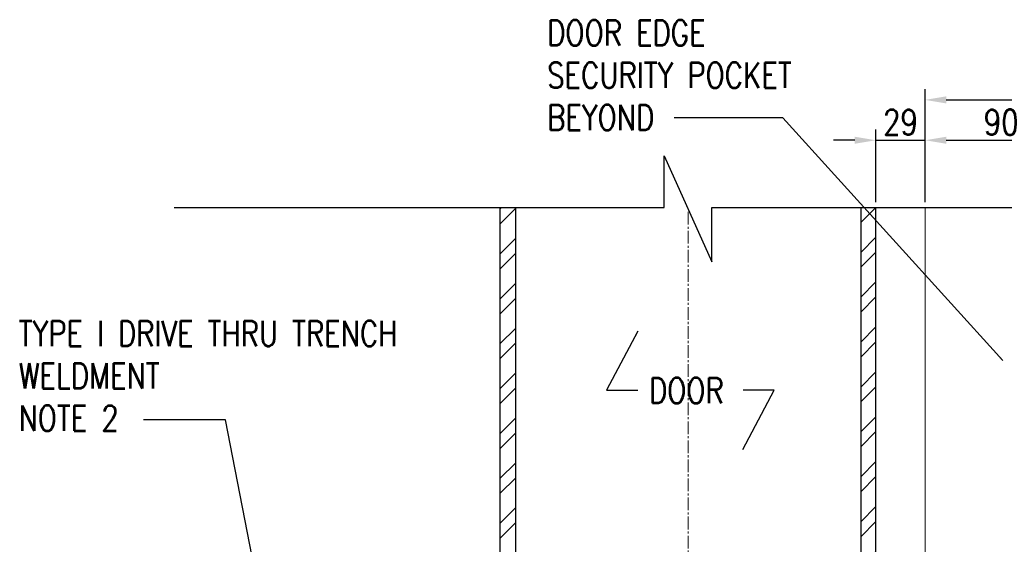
# Model space of a CAD drawing. Header units: millimetres. Extents: x -369 to 3727, y -1101 to 749.
# Tile 5 of 8: x 1272 to 1854, y 359 to 668. Entities that reach past the tile are written whole.
import ezdxf

# ---------------------------------------------------------------- set-up
doc = ezdxf.new("R2010")
doc.units = ezdxf.units.MM
doc.linetypes.add('CENTER2', pattern=[1.125, 0.75, -0.125, 0.125, -0.125])
doc.layers.add('S-DETL-CONC', color=4, linetype='Continuous')
doc.layers.add('S-SECT-CONC', color=4, linetype='Continuous')
for name, color, linetype, lineweight in [('S-SDEL-CNTR', 1, 'CENTER2', 9), ('S-SDEL-LW18', 190, 'Continuous', 18), ('S-SDEL-LW25', 91, 'Continuous', 25), ('S-SDEL-PATT', 170, 'Continuous', 18), ('S-SDEL-TEXT', 2, 'Continuous', 25)]:
    doc.layers.add(name, color=color, linetype=linetype, lineweight=lineweight)
doc.styles.add('ROMANS', font='ROMANS.shx', dxfattribs={"width": 0.8})
doc.styles.get("Standard").update_dxf_attribs({"font": 'romans.shx', "width": 0.8, "height": 3})
doc.dimstyles.new('Annotative', dxfattribs={"dimscale": 0, "dimtxt": 2.5, "dimasz": 2.5, "dimexe": 1.25, "dimexo": 0.625, "dimtad": 1, "dimdec": 0, "dimzin": 9, "dimdsep": 32, "dimtxsty": 'Standard', "dimcen": 2.5, "dimadec": 0, "dimazin": 0, "dimtfac": 1, "dimtdec": 0, "dimtmove": 1, "dimatfit": 3, "dimfxl": 1, "dimarcsym": 0})

# ---------------------------------------------------------------- blocks, each defined once
blk = doc.blocks.new('*D94')
at = {"layer": 'Defpoints', "color": 0, "transparency": 16777216}
for p in [(1807.03, 597.25), (1778.03, 557.62), (1807.03, 557.62)]:
    blk.add_point(p, dxfattribs=at)
at = {"layer": 'S-SDEL-LW25', "color": 0, "lineweight": -2, "transparency": 16777216}
for p, q in [((1778.03, 560.75), (1778.03, 603.5)), ((1807.03, 560.75), (1807.03, 603.5)), ((1765.53, 597.25), (1753.03, 597.25)), ((1778.03, 597.25), (1807.03, 597.25)), ((1819.53, 597.25), (1832.03, 597.25))]:
    blk.add_line(p, q, dxfattribs=at)
at = {"layer": 'S-SDEL-LW25', "color": 0, "transparency": 16777216}
for points in [[(1765.53, 599.33), (1765.53, 595.17), (1778.03, 597.25)], [(1819.53, 599.33), (1819.53, 595.17), (1807.03, 597.25)]]:
    blk.add_solid(points, dxfattribs=at)
at = {"layer": 'S-SDEL-LW25', "color": 0, "transparency": 16777216, "insert": (1792.53, 607.88), "char_height": 15, "attachment_point": 5}
blk.add_mtext('29', dxfattribs=at)
blk = doc.blocks.new('*D95')
at = {"layer": 'Defpoints', "color": 0, "transparency": 16777216}
for p in [(1897.03, 597.25), (1807.03, 557.62), (1897.03, 557.62)]:
    blk.add_point(p, dxfattribs=at)
at = {"layer": 'S-SDEL-LW25', "color": 0, "lineweight": -2, "transparency": 16777216}
for p, q in [((1807.03, 560.75), (1807.03, 603.5)), ((1897.03, 560.75), (1897.03, 603.5)), ((1819.53, 597.25), (1884.53, 597.25))]:
    blk.add_line(p, q, dxfattribs=at)
at = {"layer": 'S-SDEL-LW25', "color": 0, "transparency": 16777216}
for points in [[(1819.53, 599.33), (1819.53, 595.17), (1807.03, 597.25)], [(1884.53, 599.33), (1884.53, 595.17), (1897.03, 597.25)]]:
    blk.add_solid(points, dxfattribs=at)
at = {"layer": 'S-SDEL-LW25', "color": 0, "transparency": 16777216, "insert": (1852.03, 607.88), "char_height": 15, "attachment_point": 5}
blk.add_mtext('90', dxfattribs=at)
blk = doc.blocks.new('*D96')
at = {"layer": 'Defpoints', "color": 0, "transparency": 16777216}
for p in [(1956.53, 621.09), (1807.03, 557.62), (1956.53, 557.62)]:
    blk.add_point(p, dxfattribs=at)
at = {"layer": 'S-SDEL-LW25', "color": 0, "lineweight": -2, "transparency": 16777216}
for p, q in [((1807.03, 560.75), (1807.03, 627.34)), ((1956.53, 560.75), (1956.53, 627.34)), ((1819.53, 621.09), (1944.03, 621.09))]:
    blk.add_line(p, q, dxfattribs=at)
at = {"layer": 'S-SDEL-LW25', "color": 0, "transparency": 16777216}
for points in [[(1819.53, 623.17), (1819.53, 619.01), (1807.03, 621.09)], [(1944.03, 623.17), (1944.03, 619.01), (1956.53, 621.09)]]:
    blk.add_solid(points, dxfattribs=at)
at = {"layer": 'S-SDEL-LW25', "color": 0, "transparency": 16777216, "insert": (1881.78, 631.72), "char_height": 15, "attachment_point": 5}
blk.add_mtext('150', dxfattribs=at)

msp = doc.modelspace()

# ---------------------------------------------------------------- hatches: boundary and pattern name
at = {"layer": 'S-SDEL-PATT'}
h = msp.add_hatch(dxfattribs=at)
h.set_pattern_fill('ANSI32', color=256, scale=50)
h.set_pattern_definition([(45, (1821.285, 12091.466), (-13.258252, 13.258252), []), (45, (1830.124, 12091.466), (-13.258252, 13.258252), [])])
h.paths.add_polyline_path([(1769.03, 557.62), (1778.03, 557.62), (1778.03, 351.24), (1769.03, 351.24)])
h.paths.add_polyline_path([(1769.03, 351.24), (1778.03, 351.24), (1778.03, 335.24), (1769.03, 335.24)])
h.paths.add_polyline_path([(1769.03, 335.24), (1778.03, 335.24), (1778.03, 210.39), (1769.03, 210.39), (1769.03, 258.39), (1769.03, 264.39)])
edge = h.paths.add_edge_path()
edge.add_line((1667.03, 264.39), (1769.03, 264.39))
edge.add_line((1769.03, 264.39), (1769.03, 258.39))
edge.add_line((1769.03, 258.39), (1769.03, 210.39))
edge.add_line((1769.03, 210.39), (1769.03, 201.24))
edge.add_line((1769.03, 201.24), (1765.77, 201.24))
edge.add_arc((1765.77, 203.24), 2, 183.04633, 270, ccw=False)
edge.add_line((1763.78, 203.13), (1759.77, 245.71))
edge.add_arc((1753.78, 245.39), 6, 363.04633, 450)
edge.add_line((1753.78, 251.39), (1667.03, 251.39))
edge.add_line((1667.03, 251.39), (1667.03, 264.39))
edge = h.paths.add_edge_path()
edge.add_line((1565.03, 264.39), (1667.03, 264.39))
edge.add_line((1667.03, 264.39), (1667.03, 251.39))
edge.add_line((1667.03, 251.39), (1580.27, 251.39))
edge.add_arc((1580.27, 245.39), 6, 450, 532.30395)
edge.add_line((1574.32, 246.19), (1570.26, 202.97))
edge.add_arc((1568.28, 203.24), 2, 270, 352.30395, ccw=False)
edge.add_line((1568.28, 201.24), (1565.03, 201.24))
edge.add_line((1565.03, 201.24), (1565.03, 264.39))
h.paths.add_polyline_path([(1556.03, 335.24), (1565.03, 335.24), (1565.03, 264.39), (1565.03, 210.39), (1556.03, 210.39)])
h.paths.add_polyline_path([(1556.03, 351.24), (1565.03, 351.24), (1565.03, 335.24), (1556.03, 335.24)])
h.paths.add_polyline_path([(1556.03, 557.62), (1565.03, 557.62), (1565.03, 351.24), (1556.03, 351.24)])

# ---------------------------------------------------------------- linework, layer by layer
at = {"layer": 'S-DETL-CONC'}
for p, q in [((1556.03, 210.39), (1556.03, 557.62)), ((1565.03, 557.62), (1565.03, 264.39)), ((1769.03, 557.62), (1769.03, 264.39)), ((1778.03, 210.39), (1778.03, 557.62))]:
    msp.add_line(p, q, dxfattribs=at)
at = {"layer": 'S-SDEL-CNTR', "ltscale": 10}
msp.add_line((1667.03, 131.2), (1667.03, 556.71), dxfattribs=at)
at = {"layer": 'S-SDEL-LW18'}
msp.add_line((1807.03, 557.62), (1807.03, 307.24), dxfattribs=at)
at = {"layer": 'S-SECT-CONC'}
msp.add_lwpolyline([(1363.42, 557.62), (1652.92, 557.62), (1652.92, 588.02), (1681.13, 525.41), (1681.13, 557.62), (1978.37, 557.62)], dxfattribs=at)

# ---------------------------------------------------------------- texts
at = {"layer": 'S-SDEL-TEXT', "char_height": 15, "attachment_point": 1, "style": 'ROMANS'}
for s, insert, width in [('DOOR EDGE\\PSECURITY POCKET BEYOND', (1583.77, 668.18), 176.4856), ('TYPE I DRIVE THRU TRENCH WELDMENT\\PNOTE 2', (1271.56, 490.61), 247.9767), ('DOOR', (1643.9, 456.92), 176.4856)]:
    msp.add_mtext(s, dxfattribs=dict(at, insert=insert, width=width))

# ---------------------------------------------------------------- dimensions: what is measured, and where the dimension line sits
at = {"layer": 'S-SDEL-LW25'}
for base, p1, p2, picture, middle in [((1956.52624459, 621.09119134), (1807.02624459, 557.62334546), (1956.52624459, 557.62334546), '*D96', (1881.77624459, 631.71619134)), ((1807.03, 597.25), (1778.03, 557.62), (1807.03, 557.62), '*D94', (1792.53, 607.88)), ((1897.03, 597.25), (1807.03, 557.62), (1897.03, 557.62), '*D95', (1852.03, 607.88))]:
    dim = msp.add_linear_dim(base=base, p1=p1, p2=p2, dimstyle='Annotative', dxfattribs=at)
    dim.commit()
    dim.dimension.update_dxf_attribs({"geometry": picture, "text_midpoint": middle})

# ---------------------------------------------------------------- leaders
at = {"layer": 'S-SDEL-TEXT'}
for points, override in [([(1852.96, 467.11), (1723.12, 610.48), (1658.85, 610.48)], {"dimscale": 0, "dimgap": 0.625, "dimtad": 0}), ([(1637.36, 484.54), (1618.89, 449.62), (1637.29, 449.62)], {"dimscale": 0, "dimgap": 0.625, "dimtad": 0}), ([(1699.44, 414.7), (1717.91, 449.62), (1699.5, 449.62)], {"dimscale": 0, "dimgap": 0.625, "dimtad": 0}), ([(1409.53, 351.24), (1393.76, 432.04), (1345.3, 432.04)], {"dimscale": 0, "dimgap": 0.625, "dimtad": 0}), ([(1849.83, 320.24), (1911.12, 434.74), (1999.12, 434.74)], {"dimtad": 0})]:
    msp.add_leader(points, dimstyle='Annotative', override=override, dxfattribs=at)

doc.saveas('drawing.dxf')
